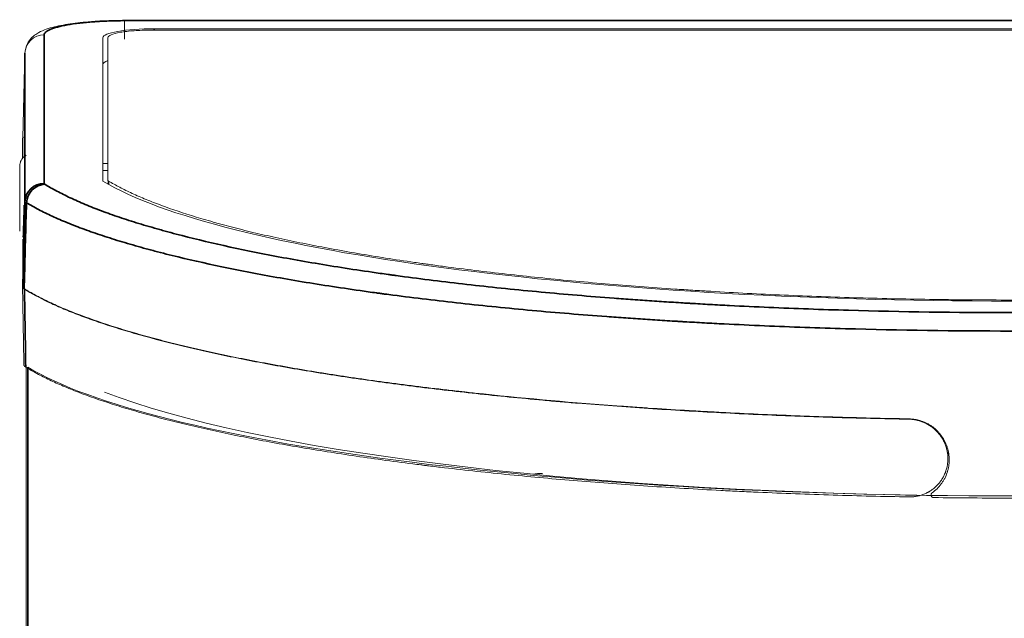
# Model space of a CAD drawing. Header units: millimetres. Extents: x 4 to 1188, y 1 to 840.
# Tile 118 of 123: x 589 to 615, y 576 to 591. Entities that reach past the tile are written whole.
import ezdxf

# ---------------------------------------------------------------- set-up
doc = ezdxf.new("R2010")
doc.units = ezdxf.units.MM
doc.layers.add('1', color=7, linetype='Continuous', true_color=0xffffff)
doc.styles.add('Arial Unicode MS', font='Arial Unicode MS')
doc.dimstyles.get("Standard").update_dxf_attribs({"dimtxt": 0.18, "dimasz": 0.18, "dimexe": 0.18, "dimexo": 0.0625, "dimgap": 0.09, "dimtad": 0, "dimtih": 1, "dimtoh": 1, "dimdec": 4, "dimzin": 0, "dimdsep": 46, "dimtxsty": 'Standard', "dimcen": 0.09, "dimadec": 0, "dimazin": 0, "dimtfac": 1, "dimtdec": 4, "dimtofl": 0, "dimtmove": 0, "dimatfit": 3, "dimfxl": 0, "dimtolj": 1, "dimtzin": 0, "dimarcsym": 0})

# ---------------------------------------------------------------- blocks, each defined once
blk = doc.blocks.new('_U14')
at = {"layer": '1', "color": 18, "lineweight": 35}
for p, q in [((639.025, 591.453), (681.925, 591.453)), ((679.925, 244.091), (679.925, 591.453)), ((603.219, 244.091), (681.925, 244.091))]:
    blk.add_line(p, q, dxfattribs=at)
at = {"layer": '1', "color": 18, "lineweight": 70}
for points in [[(679.925, 591.453), (680.701, 587.953), (679.149, 587.953)], [(679.925, 244.091), (679.149, 247.591), (680.701, 247.591)]]:
    blk.add_solid(points, dxfattribs=at)
at = {"layer": '1', "color": 18, "linetype": 'Continuous', "lineweight": 13, "insert": (677.855, 407.215), "char_height": 5, "attachment_point": 7, "rotation": 90, "line_spacing_factor": 1.047437, "style": 'Arial Unicode MS'}
blk.add_mtext('\\fArial Unicode MS|b0|i0;\\W1.0000;{\\H1.21x;(}1042{\\H1.21x;)}', dxfattribs=at)

msp = doc.modelspace()

# ---------------------------------------------------------------- linework, layer by layer
at = {"layer": '1', "color": 154, "linetype": 'Continuous', "lineweight": 13}
for p, q in [((638.0252, 591.4528), (591.8252, 591.4528)), ((592.4919, 591.1988), (637.3585, 591.1988)), ((637.2585, 591.2344), (592.5919, 591.2344)), ((591.2585, 590.9993), (591.2585, 587.2637)), ((591.3919, 587.2805), (591.3919, 591.0043)), ((589.2289, 590.5962), (589.1709, 588.3825)), ((589.1653, 587.8534), (589.1653, 588.3522)), ((589.1709, 587.8607), (589.1709, 588.3825)), ((591.2585, 587.7186), (591.3919, 587.7186)), ((591.2585, 587.5423), (591.3919, 587.5423)), ((589.1709, 584.5101), (589.1709, 585.7489)), ((589.2585, 582.4543), (589.2585, 552.6437)), ((613.274, 580.031), (613.274, 580.2019))]:
    msp.add_line(p, q, dxfattribs=at)
at = {"layer": '1', "color": 154, "linetype": 'Continuous', "lineweight": 35}
for p, q in [((638.0252, 591.4452), (591.8252, 591.4452)), ((589.7287, 591.0756), (589.7287, 587.2045)), ((592.5919, 591.2344), (592.5919, 591.1988)), ((589.2289, 586.7252), (589.2289, 590.5962)), ((591.4058, 587.2639), (591.4058, 587.1799)), ((589.3043, 582.4136), (589.3043, 552.6844)), ((612.2585, 581.0577), (612.2585, 581.0685))]:
    msp.add_line(p, q, dxfattribs=at)
at = {"layer": '1', "color": 154, "linetype": 'Continuous', "lineweight": 13}
for centre, major_axis, ratio, start_param, end_param in [((591.8252, 590.9528), (0, 0.5), 0.0000027, 6.1086524, 7.8278017), ((589.7287, 590.5832), (-0.5, 0), 0.9848078, 4.7123536, 6.2512844), ((592.5919, 590.9993), (1.3333, 0), 0.176327, 1.5707963, 3.1415927), ((589.7282, 590.5831), (0.0133, 0.5073), 0.9842771, 1.5655804, 1.5709001), ((592.5919, 590.3017), (1.3333, 0), 0.176327, 2.6905532, 3.1415927), ((614.9252, 588.4846), (24.6559, 0), 0.176327, 3.4262288, 5.9985496), ((591.7252, 587.2805), (-0.3333, 0), 0.1736482, 0, 0.2905336), ((589.202, 586.8048), (0.0262, 1), 0.0046142, 3.1417353, 4.5465202), ((614.9252, 583.7011), (26.6667, 0), 0.1741229, 3.4225721, 6.0022059), ((614.9252, 583.7011), (26, 0), 0.1785876, 3.5723117, 4.6348387), ((602.7087, 578.6571), (0.2515, -0.9679), 0.8188377, 2.834268, 3.1416041)]:
    msp.add_ellipse(centre, major_axis=major_axis, ratio=ratio, start_param=start_param, end_param=end_param, dxfattribs=at)
at = {"layer": '1', "color": 154, "linetype": 'Continuous', "lineweight": 35}
for centre, major_axis, ratio, start_param, end_param in [((589.7287, 586.7121), (0.5, 0), 0.9848078, 1.5707963, 3.1150088), ((589.7481, 586.6878), (0.262, 0.4259), 0.9477612, 0.5756549, 2.0720263)]:
    msp.add_ellipse(centre, major_axis=major_axis, ratio=ratio, start_param=start_param, end_param=end_param, dxfattribs=at)
at = {"layer": '1', "color": 154, "linetype": 'Continuous', "lineweight": 13}
for points, knots in [([(591.7993, 591.449), (591.7256, 591.4504), (591.4415, 591.4526), (590.9506, 591.4253), (590.3876, 591.3667), (589.9062, 591.2692), (589.592, 591.1596), (589.3262, 590.9518), (589.2661, 590.7697), (589.25, 590.6986)], [0, 0, 0, 0, 0.0610739, 0.2376613, 0.4162454, 0.6001718, 0.8028161, 0.9312034, 1, 1, 1, 1]), ([(589.1653, 588.3522), (589.1653, 588.3681), (589.1698, 588.384), (589.1811, 588.4042), (589.184, 588.4087), (589.1872, 588.4133)], [0, 0, 0, 0, 0.7751938, 0.7751938, 1, 1, 1, 1]), ([(589.2585, 587.9382), (589.2333, 587.9234), (589.1874, 587.8884), (589.133, 587.8182), (589.0994, 587.7359), (589.092, 587.6787), (589.0919, 587.6495)], [0, 0, 0, 0, 0.2456669, 0.5, 0.7543331, 1, 1, 1, 1]), ([(638.4446, 587.2639), (638.3969, 587.2362), (638.3481, 587.2086), (638.2729, 587.1672), (638.2475, 587.1534), (638.1962, 587.126), (638.1701, 587.1122), (638.0385, 587.0438), (637.9279, 586.9896), (637.6941, 586.8821), (637.5709, 586.829), (637.3128, 586.7237), (637.1777, 586.6716), (636.8964, 586.5685), (636.7502, 586.5174), (636.4463, 586.4162), (636.2888, 586.3661), (635.7985, 586.2174), (635.4483, 586.1204), (634.8878, 585.9779), (634.6951, 585.9309), (634.4716, 585.8787), (634.4466, 585.8729), (634.3966, 585.8614), (634.3214, 585.8441), (634.1444, 585.804), (633.99, 585.7701), (633.4696, 585.6583), (633.0346, 585.5721), (632.3548, 585.4479), (631.8925, 585.3667), (631.4124, 585.2888), (630.9235, 585.2124), (630.4255, 585.1377), (629.9094, 585.0663), (629.3838, 584.9965), (629.0495, 584.954), (628.7077, 584.9128), (628.6047, 584.9006), (628.5702, 584.8965), (628.5013, 584.8884), (628.3288, 584.8682), (628.1552, 584.8484), (627.457, 584.7707), (626.8868, 584.7128), (626.0149, 584.6324), (625.7215, 584.6067), (625.1292, 584.5572), (624.5314, 584.5098), (623.9228, 584.4666), (623.3086, 584.4254), (622.9987, 584.4058), (622.3733, 584.3688), (622.0578, 584.3514), (621.58, 584.327), (621.4201, 584.3191), (621.2192, 584.3097), (621.1789, 584.3078), (621.0985, 584.3041), (620.9777, 584.2985), (620.8569, 584.2932), (620.1316, 584.2618), (619.4843, 584.2387), (618.5094, 584.2112), (618.1838, 584.2031), (617.5314, 584.1893), (616.8778, 584.1778), (616.2217, 584.1708), (615.5644, 584.1661), (615.2351, 584.1649), (614.5752, 584.1649), (614.2446, 584.166), (613.7477, 584.1696), (613.499, 584.1718), (613.2499, 584.1748), (613.1254, 584.1764), (613.0838, 584.1769), (613.0008, 584.178), (612.9593, 584.1786), (612.2544, 584.1889), (611.5968, 584.2033), (610.6187, 584.2319), (610.294, 584.2426), (609.6474, 584.2662), (609.0035, 584.2921), (608.3651, 584.3224), (607.7294, 584.3551), (607.3734, 584.3748), (607.0193, 584.3959), (606.9406, 584.4007), (606.9013, 584.4031), (606.7835, 584.4103), (606.5486, 584.4249), (606.005, 584.4605), (605.5467, 584.4934), (604.6399, 584.5622), (604.0487, 584.6122), (602.8915, 584.7201), (602.3256, 584.778), (601.4963, 584.871), (601.2231, 584.903), (600.6833, 584.969), (600.4166, 585.0031), (600.0215, 585.0557), (599.8906, 585.0734), (599.7281, 585.096), (599.6956, 585.1005), (599.6308, 585.1096), (599.5339, 585.1233), (599.4378, 585.1371), (599.1188, 585.1832), (598.8688, 585.2209), (598.1337, 585.3364), (597.6638, 585.4165), (596.7624, 585.5826), (596.331, 585.6686), (595.7134, 585.8022), (595.5124, 585.8475), (595.1201, 585.9396), (594.9288, 585.9863), (594.6494, 586.0576), (594.5115, 586.0936), (594.354, 586.136), (594.2872, 586.1543), (594.2428, 586.1666), (594.2207, 586.1727), (594.0226, 586.2279), (593.8531, 586.2773), (593.3634, 586.4268), (593.0622, 586.5281), (592.6456, 586.682), (592.3796, 586.7853), (592.1383, 586.8902), (591.9097, 586.9958), (591.8018, 587.049), (591.5964, 587.156), (591.499, 587.2098), (591.4058, 587.2639)], [0, 0, 0, 0, 0.0078125, 0.0078125, 0.0117187, 0.0117187, 0.015625, 0.015625, 0.03125, 0.03125, 0.046875, 0.046875, 0.0625, 0.0625, 0.078125, 0.078125, 0.09375, 0.09375, 0.125, 0.125, 0.140625, 0.140625, 0.1425781, 0.1425781, 0.1445312, 0.1484375, 0.15625, 0.15625, 0.1875, 0.1875, 0.203125, 0.21875, 0.21875, 0.234375, 0.25, 0.25, 0.265625, 0.2695312, 0.2695312, 0.2714844, 0.2714844, 0.2734375, 0.28125, 0.28125, 0.3125, 0.3125, 0.328125, 0.328125, 0.34375, 0.359375, 0.359375, 0.375, 0.375, 0.390625, 0.390625, 0.3984375, 0.3984375, 0.4003906, 0.4003906, 0.4023437, 0.40625, 0.40625, 0.4375, 0.4375, 0.453125, 0.453125, 0.46875, 0.484375, 0.484375, 0.5, 0.5, 0.515625, 0.515625, 0.5234375, 0.5273437, 0.5273437, 0.5292969, 0.5292969, 0.53125, 0.53125, 0.5625, 0.5625, 0.578125, 0.578125, 0.59375, 0.609375, 0.609375, 0.625, 0.6269531, 0.6269531, 0.6289062, 0.6289062, 0.6328125, 0.640625, 0.65625, 0.65625, 0.6875, 0.6875, 0.71875, 0.71875, 0.734375, 0.734375, 0.75, 0.75, 0.7578125, 0.7578125, 0.7597656, 0.7597656, 0.7617187, 0.765625, 0.765625, 0.78125, 0.78125, 0.8125, 0.8125, 0.84375, 0.84375, 0.859375, 0.859375, 0.875, 0.875, 0.8828125, 0.8867187, 0.8886719, 0.8886719, 0.890625, 0.890625, 0.90625, 0.90625, 0.9375, 0.9375, 0.953125, 0.96875, 0.96875, 0.984375, 0.984375, 1, 1, 1, 1]), ([(589.2154, 584.4444), (589.2002, 584.4536), (589.1884, 584.4628), (589.1717, 584.4816), (589.1667, 584.491), (589.1653, 584.5005)], [0, 0, 0, 0, 0.5, 0.5, 1, 1, 1, 1]), ([(612.2585, 581.0685), (611.5936, 581.0802), (610.9338, 581.0964), (609.6246, 581.1371), (608.9751, 581.1617), (608.0085, 581.2051), (607.6877, 581.2206), (607.2082, 581.2455), (607.0488, 581.2541), (606.7305, 581.2717), (606.5716, 581.2809), (606.0961, 581.309), (605.7804, 581.3288), (605.4268, 581.3524), (605.3875, 581.355), (605.309, 581.3603), (605.2697, 581.363), (605.1522, 581.3711), (605.0739, 581.3765), (604.8399, 581.393), (604.6846, 581.4042), (603.2935, 581.5077), (602.1034, 581.6153), (600.8884, 581.7464), (600.7815, 581.7581), (600.675, 581.7699), (600.6041, 581.7778), (600.5686, 581.7818), (600.3919, 581.8017), (600.2515, 581.8178), (599.8338, 581.8668), (599.5596, 581.9003), (599.0197, 581.9688), (598.754, 582.0039), (598.231, 582.0756), (597.9738, 582.1123), (597.2147, 582.2247), (596.7254, 582.3028), (595.7802, 582.4652), (595.3241, 582.5496), (594.6655, 582.681), (594.3426, 582.7479), (594.0293, 582.8166), (593.9002, 582.8454), (593.8744, 582.8512), (593.823, 582.8628), (593.7462, 582.8803), (593.4676, 582.9444), (593.223, 583.0035), (592.8425, 583.0991), (592.6577, 583.1474), (592.2987, 583.245), (591.9504, 583.3436), (591.6234, 583.4442), (591.1491, 583.5965), (590.8545, 583.7001), (590.4449, 583.8584), (590.3138, 583.9117), (590.0625, 584.0193), (589.9423, 584.0736), (589.7703, 584.1558), (589.7003, 584.1902), (589.6326, 584.2249), (589.6056, 584.2387), (589.5923, 584.2457), (589.5524, 584.2665), (589.5263, 584.2804), (589.3973, 584.3499), (589.3004, 584.4057), (589.2095, 584.4616)], [0, 0, 0, 0, 0.0625, 0.0625, 0.125, 0.125, 0.15625, 0.15625, 0.171875, 0.171875, 0.1875, 0.1875, 0.21875, 0.21875, 0.2226562, 0.2226562, 0.2265625, 0.2265625, 0.234375, 0.234375, 0.25, 0.25, 0.375, 0.375, 0.3828125, 0.3867187, 0.3867187, 0.390625, 0.390625, 0.40625, 0.40625, 0.4375, 0.4375, 0.46875, 0.46875, 0.5, 0.5, 0.5625, 0.5625, 0.625, 0.625, 0.65625, 0.671875, 0.671875, 0.6757812, 0.6757812, 0.6796875, 0.6875, 0.71875, 0.71875, 0.75, 0.75, 0.78125, 0.8125, 0.8125, 0.875, 0.875, 0.90625, 0.90625, 0.9375, 0.9375, 0.953125, 0.9570312, 0.9570312, 0.9609375, 0.9609375, 0.96875, 0.96875, 1, 1, 1, 1]), ([(612.2585, 581.0577), (611.9234, 581.0637), (611.2568, 581.0777), (610.5971, 581.096), (609.6127, 581.1267), (608.9633, 581.1514), (607.9993, 581.1947), (607.36, 581.2256), (606.7275, 581.2607), (605.7837, 581.3166), (605.1613, 581.358), (604.2381, 581.4265), (603.932, 581.4504), (603.5897, 581.4785), (603.5517, 581.4816), (603.4758, 581.4879), (603.3621, 581.4975), (603.098, 581.5199), (602.8736, 581.5397), (602.4278, 581.58), (601.8406, 581.6355), (601.2678, 581.6946), (600.4195, 581.7859), (599.8682, 581.8503), (599.0627, 581.9521), (598.5328, 582.0218), (597.7593, 582.1316), (597.0072, 582.2467), (596.5203, 582.327), (596.1607, 582.3885), (596.0421, 582.4092), (595.8075, 582.451), (595.6915, 582.472), (595.3473, 582.5355), (594.8987, 582.6215), (594.2561, 582.7543), (593.8475, 582.8454), (593.2494, 582.9837), (592.8703, 583.0785), (592.3311, 583.2242), (591.9815, 583.3227), (591.4867, 583.474), (591.177, 583.5774), (590.9898, 583.6429), (590.9527, 583.656), (590.8793, 583.6823), (590.7702, 583.7218), (590.6644, 583.7615), (590.4572, 583.8412), (590.3248, 583.8947), (590.0717, 584.0026), (589.951, 584.0569), (589.6061, 584.221), (589.3993, 584.3319), (589.2155, 584.4444)], [0, 0, 0, 0, 0.03125, 0.0625, 0.0625, 0.125, 0.125, 0.15625, 0.1875, 0.1875, 0.25, 0.25, 0.28125, 0.28125, 0.2851563, 0.2851563, 0.2890625, 0.296875, 0.3125, 0.3125, 0.34375, 0.375, 0.375, 0.4375, 0.4375, 0.46875, 0.5, 0.53125, 0.5625, 0.5625, 0.578125, 0.578125, 0.59375, 0.59375, 0.625, 0.65625, 0.6875, 0.6875, 0.75, 0.75, 0.78125, 0.8125, 0.84375, 0.84375, 0.8515625, 0.8515625, 0.859375, 0.875, 0.875, 0.90625, 0.90625, 0.9375, 0.9375, 1, 1, 1, 1]), ([(589.2008, 582.4698), (589.2021, 582.4605), (589.207, 582.4513), (589.2232, 582.4332), (589.2347, 582.4242), (589.2494, 582.4152)], [0, 0, 0, 0, 0.5, 0.5, 1, 1, 1, 1]), ([(589.2495, 582.4152), (589.3414, 582.359), (589.5365, 582.2475), (589.8627, 582.0829), (590.1023, 581.9751), (590.3531, 581.8681), (590.484, 581.8151), (590.8933, 581.6574), (591.1881, 581.5541), (591.6632, 581.4018), (591.9909, 581.3012), (592.5156, 581.153), (592.8877, 581.056), (593.1034, 581.002), (593.1275, 580.996), (593.1758, 580.984), (593.2484, 580.9661), (593.4193, 580.9246), (593.5683, 580.8894), (593.8696, 580.8196), (594.2803, 580.7281), (594.9226, 580.5953), (595.3684, 580.5098), (595.8229, 580.4259), (596.0546, 580.3846), (596.5267, 580.3036), (597.0075, 580.2242), (597.755, 580.1095), (598.529, 579.9994), (599.0629, 579.929), (599.4022, 579.886), (599.4704, 579.8775), (599.5731, 579.8647), (599.6074, 579.8605), (599.676, 579.852), (599.8479, 579.831), (600.0209, 579.8104), (600.4381, 579.7616), (600.9999, 579.6986), (601.859, 579.61), (602.7344, 579.5273), (603.6258, 579.4503), (604.2309, 579.403), (605.1467, 579.3348), (605.7681, 579.2933), (606.7167, 579.237), (607.0357, 579.2193), (607.4379, 579.1983), (607.5185, 579.1942), (607.6801, 579.1861), (607.7611, 579.1821), (608.0041, 579.1703), (608.1664, 579.1627), (608.9783, 579.1263), (609.6306, 579.1015), (610.613, 579.071), (611.2694, 579.0528), (611.9284, 579.039), (612.2585, 579.0332)], [0, 0, 0, 0, 0.03125, 0.0625, 0.09375, 0.09375, 0.125, 0.125, 0.1875, 0.1875, 0.21875, 0.25, 0.28125, 0.28125, 0.2851562, 0.2851562, 0.2890625, 0.296875, 0.3125, 0.3125, 0.34375, 0.375, 0.40625, 0.40625, 0.4375, 0.4375, 0.46875, 0.5, 0.53125, 0.5625, 0.5625, 0.5703125, 0.5703125, 0.5742187, 0.5742187, 0.578125, 0.59375, 0.59375, 0.625, 0.65625, 0.6875, 0.71875, 0.75, 0.75, 0.8125, 0.8125, 0.84375, 0.84375, 0.8515625, 0.8515625, 0.859375, 0.859375, 0.875, 0.875, 0.9375, 0.9375, 0.96875, 1, 1, 1, 1]), ([(612.8624, 579.1412), (612.9085, 579.1732), (612.9514, 579.2084), (613.031, 579.2852), (613.0677, 579.3268), (613.1095, 579.3829), (613.1177, 579.3944), (613.1335, 579.4174), (613.1411, 579.4291), (613.1633, 579.4644), (613.1771, 579.4884), (613.2155, 579.5621), (613.2371, 579.6131), (613.2592, 579.6794), (613.2634, 579.6928), (613.2711, 579.7197), (613.2747, 579.7332), (613.2847, 579.7738), (613.2902, 579.801), (613.3036, 579.8829), (613.3083, 579.9381), (613.3086, 580.0078), (613.3084, 580.0218), (613.3074, 580.0498), (613.3066, 580.0638), (613.3035, 580.1055), (613.3004, 580.1331), (613.2877, 580.2152), (613.2751, 580.2691), (613.254, 580.3353), (613.2495, 580.3485), (613.24, 580.3747), (613.2349, 580.3878), (613.2191, 580.4266), (613.2076, 580.452), (613.1704, 580.5262), (613.1419, 580.5736), (613.0936, 580.6413), (613.0766, 580.6633), (613.0497, 580.6954), (613.0405, 580.706), (613.0218, 580.7266), (613.0123, 580.7367), (612.9638, 580.7863), (612.9223, 580.8226), (612.8559, 580.8722), (612.8331, 580.888), (612.7978, 580.9103), (612.7859, 580.9175), (612.7617, 580.9315), (612.7496, 580.9383), (612.6882, 580.9708), (612.6376, 580.9927), (612.5594, 581.0196), (612.533, 581.0276), (612.4928, 581.0381), (612.4793, 581.0413), (612.4521, 581.0472), (612.4384, 581.0499), (612.3697, 581.0621), (612.3144, 581.0675), (612.2585, 581.0685)], [0, 0, 0, 0, 0.0625, 0.0625, 0.125, 0.125, 0.140625, 0.140625, 0.15625, 0.15625, 0.1875, 0.1875, 0.25, 0.25, 0.265625, 0.265625, 0.28125, 0.28125, 0.3125, 0.3125, 0.375, 0.375, 0.390625, 0.390625, 0.40625, 0.40625, 0.4375, 0.4375, 0.5, 0.5, 0.515625, 0.515625, 0.53125, 0.53125, 0.5625, 0.5625, 0.625, 0.625, 0.65625, 0.65625, 0.671875, 0.671875, 0.6875, 0.6875, 0.75, 0.75, 0.78125, 0.78125, 0.796875, 0.796875, 0.8125, 0.8125, 0.875, 0.875, 0.90625, 0.90625, 0.921875, 0.921875, 0.9375, 0.9375, 1, 1, 1, 1]), ([(612.2585, 581.0577), (612.2915, 581.0572), (612.3573, 581.0528), (612.4225, 581.0422), (612.4631, 581.0336), (612.4712, 581.0317), (612.4874, 581.0279), (612.4955, 581.0258), (612.5197, 581.0194), (612.5357, 581.0148), (612.5832, 580.9998), (612.6452, 580.9769), (612.7046, 580.9482), (612.7483, 580.9245), (612.7699, 580.9121), (612.7911, 580.8989), (612.8052, 580.8899), (612.8122, 580.8853), (612.8468, 580.862), (612.9001, 580.8222), (612.9735, 580.7556), (613.0181, 580.7066), (613.0446, 580.6745), (613.0499, 580.668), (613.0602, 580.6548), (613.0653, 580.6482), (613.0803, 580.628), (613.09, 580.6144), (613.1179, 580.573), (613.1522, 580.5163), (613.1809, 580.4567), (613.2002, 580.4109), (613.2063, 580.3954), (613.2177, 580.3641), (613.2231, 580.3483), (613.2381, 580.3003), (613.2547, 580.2358), (613.2699, 580.1378), (613.2737, 580.0715), (613.274, 580.0299), (613.274, 580.0215), (613.2737, 580.0048), (613.2734, 579.9964), (613.2723, 579.9713), (613.2712, 579.9546), (613.2666, 579.9049), (613.2572, 579.8394), (613.2415, 579.7751), (613.2272, 579.7274), (613.2195, 579.7037), (613.2109, 579.6802), (613.2049, 579.6646), (613.2018, 579.6568), (613.1859, 579.6181), (613.1575, 579.558), (613.1065, 579.473), (613.0669, 579.4198), (613.035, 579.3812), (613.024, 579.3686), (613.0015, 579.3439), (612.99, 579.332), (612.9546, 579.297), (612.9054, 579.253), (612.852, 579.214), (612.8103, 579.1868), (612.7962, 579.178), (612.7746, 579.1653), (612.7673, 579.1612), (612.7527, 579.1531), (612.716, 579.1335), (612.6483, 579.1025), (612.5859, 579.0812), (612.5224, 579.0629), (612.4901, 579.0553), (612.4244, 579.0433), (612.3584, 579.0347), (612.2919, 579.0326), (612.2585, 579.0332)], [0, 0, 0, 0, 0.03125, 0.0625, 0.0625, 0.0703125, 0.0703125, 0.078125, 0.078125, 0.09375, 0.09375, 0.125, 0.15625, 0.15625, 0.171875, 0.1796875, 0.1796875, 0.1875, 0.1875, 0.21875, 0.25, 0.28125, 0.28125, 0.2890625, 0.2890625, 0.296875, 0.296875, 0.3125, 0.3125, 0.34375, 0.375, 0.375, 0.390625, 0.390625, 0.40625, 0.40625, 0.4375, 0.46875, 0.5, 0.5, 0.5078125, 0.5078125, 0.515625, 0.515625, 0.53125, 0.53125, 0.5625, 0.59375, 0.59375, 0.609375, 0.6171875, 0.6171875, 0.625, 0.625, 0.65625, 0.6875, 0.71875, 0.71875, 0.734375, 0.734375, 0.75, 0.75, 0.78125, 0.8125, 0.8125, 0.828125, 0.828125, 0.8359375, 0.8359375, 0.84375, 0.875, 0.90625, 0.90625, 0.9375, 0.9375, 0.96875, 1, 1, 1, 1]), ([(612.8624, 579.1412), (612.861, 579.1402), (612.8596, 579.1391), (612.8568, 579.1369), (612.8554, 579.1357), (612.8516, 579.1319), (612.8492, 579.1293), (612.846, 579.125), (612.845, 579.1235), (612.8431, 579.1205), (612.8422, 579.1189), (612.8398, 579.1141), (612.8384, 579.1108), (612.8361, 579.1041), (612.8353, 579.1006), (612.8341, 579.0935), (612.8338, 579.0899), (612.8337, 579.0827), (612.8339, 579.0792), (612.835, 579.0721), (612.8358, 579.0687), (612.8379, 579.0618), (612.8392, 579.0585), (612.8423, 579.0521), (612.8441, 579.049), (612.8481, 579.0431), (612.8504, 579.0403), (612.8553, 579.0352), (612.8579, 579.0328), (612.8622, 579.0296), (612.8636, 579.0285), (612.8666, 579.0266), (612.8682, 579.0257), (612.8729, 579.0231), (612.8761, 579.0217), (612.8828, 579.0193), (612.8863, 579.0184), (612.8933, 579.0172), (612.8969, 579.0168), (612.9004, 579.0168)], [0, 0, 0, 0, 0.03125, 0.03125, 0.0625, 0.0625, 0.125, 0.125, 0.15625, 0.15625, 0.1875, 0.1875, 0.25, 0.25, 0.3125, 0.3125, 0.375, 0.375, 0.4375, 0.4375, 0.5, 0.5, 0.5625, 0.5625, 0.625, 0.625, 0.6875, 0.6875, 0.75, 0.75, 0.78125, 0.78125, 0.8125, 0.8125, 0.875, 0.875, 0.9375, 0.9375, 1, 1, 1, 1]), ([(612.9004, 579.0168), (613.2357, 579.0123), (613.572, 579.009), (614.247, 579.0045), (614.5856, 579.0033), (615.6046, 579.0033), (616.2795, 579.0078), (616.95, 579.0168)], [0, 0, 0, 0, 0.25, 0.25, 0.5, 0.5, 1, 1, 1, 1])]:
    msp.add_open_spline(points, degree=3, knots=knots, dxfattribs=at)
at = {"layer": '1', "color": 154, "linetype": 'Continuous', "lineweight": 35}
for points, knots in [([(591.8252, 591.4452), (591.7554, 591.4452), (591.6863, 591.4446), (591.5492, 591.4422), (591.4812, 591.4404), (591.3463, 591.4356), (591.2795, 591.4327), (591.1966, 591.4282), (591.1801, 591.4273), (591.1471, 591.4254), (591.1306, 591.4244), (591.0816, 591.4212), (591.0492, 591.419), (590.9534, 591.412), (590.8911, 591.4067), (590.7998, 591.398), (590.7697, 591.395), (590.7103, 591.3886), (590.6812, 591.3853), (590.5384, 591.3683), (590.433, 591.353), (590.2886, 591.3273), (590.2427, 591.3183), (590.1556, 591.2994), (590.115, 591.2897), (590.002, 591.2596), (589.9382, 591.2384), (589.8733, 591.2106), (589.861, 591.2049), (589.8381, 591.1935), (589.8274, 591.1877), (589.798, 591.1704), (589.7816, 591.1588), (589.7554, 591.1354), (589.7455, 591.1235), (589.7321, 591.0997), (589.7288, 591.0877), (589.7288, 591.0756)], [0, 0, 0, 0, 0.0625, 0.0625, 0.125, 0.125, 0.1875, 0.1875, 0.203125, 0.203125, 0.21875, 0.21875, 0.25, 0.25, 0.3125, 0.3125, 0.34375, 0.34375, 0.375, 0.375, 0.5, 0.5, 0.5625, 0.5625, 0.625, 0.625, 0.75, 0.75, 0.78125, 0.78125, 0.8125, 0.8125, 0.875, 0.875, 0.9375, 0.9375, 1, 1, 1, 1]), ([(589.7481, 587.1802), (589.8452, 587.1205), (589.9489, 587.0613), (590.1692, 586.9439), (590.2859, 586.8856), (590.5321, 586.7702), (590.6617, 586.713), (590.9338, 586.5996), (591.2186, 586.4871), (591.5292, 586.3767), (591.8528, 586.2673), (592.0211, 586.2131), (592.3706, 586.1056), (592.5518, 586.0524), (592.7865, 585.9866), (592.8339, 585.9734), (592.9055, 585.9538), (592.9295, 585.9472), (592.9776, 585.9341), (593.0983, 585.9015), (593.2211, 585.8693), (594.1169, 585.6388), (594.9979, 585.447), (596.2046, 585.2238), (596.4512, 585.18), (596.9549, 585.094), (597.212, 585.0518), (597.737, 584.9691), (598.0049, 584.9285), (598.4149, 584.869), (598.553, 584.8494), (598.7273, 584.8252), (598.7622, 584.8203), (598.8322, 584.8107), (598.9374, 584.7963), (599.0431, 584.782), (599.6792, 584.6972), (600.2588, 584.6262), (601.4456, 584.4928), (602.6602, 584.3682), (603.9305, 584.261), (604.742, 584.1995), (604.9051, 584.1875), (605.2332, 584.164), (605.5632, 584.1411), (605.8966, 584.1193), (606.1481, 584.1034), (606.2321, 584.0981), (606.3586, 584.0904), (606.4007, 584.0878), (606.4851, 584.0827), (606.6962, 584.0701), (606.9077, 584.0579), (607.2469, 584.0392), (607.4167, 584.0301), (607.9273, 584.0038), (608.6105, 583.9713), (609.2986, 583.9438), (609.9891, 583.9187), (610.3356, 583.9074), (612.074, 583.857), (613.4842, 583.8365), (615.2722, 583.8364), (615.629, 583.8376), (616.3412, 583.8427), (616.6964, 583.8465), (617.76, 583.8617), (618.4659, 583.877), (619.5201, 583.9075), (619.8708, 583.919), (620.2644, 583.9333), (620.3518, 583.9365), (620.5264, 583.9431), (620.831, 583.9551), (621.0905, 583.966), (621.9522, 584.0039), (622.6305, 584.0389), (623.9656, 584.1184), (624.6224, 584.1627), (625.9149, 584.2606), (626.5505, 584.3142), (627.3314, 584.387), (627.4869, 584.4019), (627.7965, 584.4322), (627.9507, 584.4477), (628.1808, 584.4713), (628.2956, 584.4832), (628.4101, 584.4953), (628.4863, 584.5034), (628.5243, 584.5075), (628.7142, 584.5279), (629.0157, 584.5611), (629.4605, 584.6123), (629.7523, 584.6473), (630.1863, 584.7006), (631.0401, 584.81), (632.1216, 584.967), (632.8905, 585.0931), (633.3937, 585.179), (633.6407, 585.2229), (634.1251, 585.3125), (634.3626, 585.3582), (634.7116, 585.4282), (634.8843, 585.4635), (635.0826, 585.5054), (635.1669, 585.5235), (635.223, 585.5356), (635.2509, 585.5416), (635.7243, 585.6447), (636.1441, 585.7443), (636.7371, 585.8971), (636.9287, 585.9486), (637.2998, 586.0528), (637.8383, 586.2109), (638.3218, 586.3742), (638.7683, 586.5411), (638.911, 586.5973), (639.1157, 586.6825), (639.1824, 586.7111), (639.3126, 586.7685), (639.4396, 586.8262), (639.5603, 586.8845), (639.6779, 586.9432), (639.735, 586.9726), (639.8458, 587.0316), (639.8995, 587.0612), (640.0035, 587.1206), (640.0537, 587.1504), (640.1023, 587.1802)], [0, 0, 0, 0, 0.015625, 0.015625, 0.03125, 0.03125, 0.046875, 0.046875, 0.0625, 0.078125, 0.078125, 0.09375, 0.09375, 0.109375, 0.109375, 0.1132812, 0.1132812, 0.1152344, 0.1152344, 0.1171875, 0.125, 0.125, 0.1875, 0.1875, 0.203125, 0.203125, 0.21875, 0.21875, 0.234375, 0.234375, 0.2421875, 0.2421875, 0.2441406, 0.2441406, 0.2460937, 0.25, 0.25, 0.28125, 0.28125, 0.3125, 0.34375, 0.34375, 0.3515625, 0.3515625, 0.359375, 0.3671875, 0.3671875, 0.3710937, 0.3710937, 0.3730469, 0.3730469, 0.375, 0.3828125, 0.3828125, 0.390625, 0.390625, 0.40625, 0.421875, 0.421875, 0.4375, 0.4375, 0.5, 0.5, 0.515625, 0.515625, 0.53125, 0.53125, 0.5625, 0.5625, 0.578125, 0.578125, 0.5800781, 0.5820312, 0.5859375, 0.59375, 0.59375, 0.625, 0.625, 0.65625, 0.65625, 0.6875, 0.6875, 0.6953125, 0.6953125, 0.703125, 0.703125, 0.7070312, 0.7089844, 0.7089844, 0.7109375, 0.7109375, 0.71875, 0.7265625, 0.734375, 0.734375, 0.75, 0.78125, 0.796875, 0.796875, 0.8125, 0.8125, 0.828125, 0.828125, 0.8359375, 0.8398437, 0.8417969, 0.8417969, 0.84375, 0.84375, 0.875, 0.875, 0.890625, 0.890625, 0.90625, 0.9375, 0.9375, 0.953125, 0.953125, 0.9609375, 0.9609375, 0.96875, 0.9765625, 0.9765625, 0.984375, 0.984375, 0.9921875, 0.9921875, 1, 1, 1, 1]), ([(589.2682, 586.7009), (589.2507, 586.0345), (589.2333, 585.3681), (589.2137, 584.6216), (589.2116, 584.5416), (589.2095, 584.4616)], [0, 0, 0, 0, 0.8928288, 0.8928288, 1, 1, 1, 1]), ([(640.5822, 586.7009), (640.5326, 586.671), (640.4814, 586.6412), (640.3753, 586.5819), (640.3206, 586.5522), (640.2076, 586.4932), (640.1494, 586.4638), (640.0295, 586.4052), (639.9064, 586.3468), (639.7769, 586.2891), (639.6442, 586.2317), (639.5762, 586.2031), (639.3675, 586.1179), (638.9312, 585.9492), (638.2739, 585.7314), (637.725, 585.5733), (637.3467, 585.4691), (637.1514, 585.4175), (636.5469, 585.2647), (636.119, 585.1652), (635.6365, 585.062), (635.608, 585.056), (635.5508, 585.0439), (635.4649, 585.0258), (635.2628, 584.9839), (634.852, 584.9015), (634.489, 584.8329), (633.9952, 584.7433), (633.7435, 584.6994), (633.2306, 584.6135), (632.447, 584.4875), (631.6203, 584.3697), (630.7646, 584.2576), (630.4746, 584.2211), (630.0323, 584.1678), (629.8836, 584.1503), (629.5839, 584.1157), (629.2817, 584.0816), (628.9745, 584.0484), (628.781, 584.028), (628.7422, 584.0239), (628.6645, 584.0158), (628.5479, 584.0037), (628.2749, 583.9759), (628.0394, 583.9527), (627.7239, 583.9224), (627.5654, 583.9076), (626.7697, 583.8347), (626.122, 583.7812), (624.8051, 583.6833), (624.1359, 583.6389), (622.7755, 583.5595), (622.0844, 583.5245), (621.2065, 583.4866), (620.9421, 583.4757), (620.6317, 583.4638), (620.4983, 583.4588), (620.4093, 583.4556), (620.3648, 583.454), (619.9638, 583.4397), (619.6065, 583.4282), (618.5324, 583.3977), (617.8133, 583.3824), (616.7297, 583.3672), (616.3678, 583.3633), (615.6423, 583.3583), (615.2787, 583.357), (613.4572, 583.3572), (612.0205, 583.3777), (610.2493, 583.428), (609.8963, 583.4393), (609.1928, 583.4644), (608.4917, 583.4919), (607.7956, 583.5244), (607.2755, 583.5507), (607.1024, 583.5598), (606.7569, 583.5785), (606.5844, 583.5882), (606.3693, 583.6008), (606.3263, 583.6033), (606.2403, 583.6084), (606.1973, 583.611), (606.0685, 583.6187), (605.8116, 583.6344), (605.3869, 583.6617), (605.0507, 583.6846), (604.7164, 583.7081), (604.5502, 583.7201), (603.7233, 583.7816), (602.4289, 583.8887), (601.1912, 584.0133), (599.9818, 584.1466), (599.3912, 584.2176), (598.743, 584.3025), (598.6353, 584.3167), (598.5281, 584.3312), (598.4567, 584.3408), (598.4211, 584.3456), (598.2435, 584.3699), (598.1027, 584.3895), (597.6848, 584.449), (597.4118, 584.4895), (596.8768, 584.5722), (596.6147, 584.6144), (596.1013, 584.7004), (595.85, 584.7442), (594.6201, 584.9675), (593.7221, 585.1591), (592.8088, 585.3897), (592.7087, 585.4156), (592.5853, 585.4481), (592.5607, 585.4546), (592.5116, 585.4677), (592.4872, 585.4742), (592.4142, 585.4939), (592.3659, 585.5071), (592.1266, 585.573), (591.9419, 585.6262), (591.5856, 585.7336), (591.414, 585.7878), (591.0842, 585.8973), (590.7675, 586.0077), (590.4771, 586.1202), (590.1997, 586.2336), (590.0676, 586.2908), (589.8165, 586.4063), (589.6976, 586.4645), (589.473, 586.582), (589.3672, 586.6412), (589.2682, 586.7009)], [0, 0, 0, 0, 0.0078125, 0.0078125, 0.015625, 0.015625, 0.0234375, 0.0234375, 0.03125, 0.0390625, 0.0390625, 0.046875, 0.046875, 0.0625, 0.09375, 0.109375, 0.109375, 0.125, 0.125, 0.15625, 0.15625, 0.1582031, 0.1582031, 0.1601562, 0.1640625, 0.171875, 0.1875, 0.1875, 0.203125, 0.203125, 0.21875, 0.25, 0.25, 0.265625, 0.265625, 0.2734375, 0.2734375, 0.28125, 0.2890625, 0.2890625, 0.2910156, 0.2910156, 0.2929687, 0.296875, 0.3046875, 0.3046875, 0.3125, 0.3125, 0.34375, 0.34375, 0.375, 0.375, 0.40625, 0.40625, 0.4140625, 0.4179687, 0.4199219, 0.4199219, 0.421875, 0.421875, 0.4375, 0.4375, 0.46875, 0.46875, 0.484375, 0.484375, 0.5, 0.5, 0.5625, 0.5625, 0.578125, 0.578125, 0.59375, 0.609375, 0.609375, 0.6171875, 0.6171875, 0.625, 0.625, 0.6269531, 0.6269531, 0.6289062, 0.6289062, 0.6328125, 0.640625, 0.6484375, 0.6484375, 0.65625, 0.65625, 0.6875, 0.71875, 0.71875, 0.75, 0.75, 0.7539062, 0.7558594, 0.7558594, 0.7578125, 0.7578125, 0.765625, 0.765625, 0.78125, 0.78125, 0.796875, 0.796875, 0.8125, 0.8125, 0.875, 0.875, 0.8828125, 0.8828125, 0.8847656, 0.8847656, 0.8867187, 0.8867187, 0.890625, 0.890625, 0.90625, 0.90625, 0.921875, 0.921875, 0.9375, 0.953125, 0.953125, 0.96875, 0.96875, 0.984375, 0.984375, 1, 1, 1, 1])]:
    msp.add_open_spline(points, degree=3, knots=knots, dxfattribs=at)
at = {"layer": '1', "color": 154, "linetype": 'Continuous', "lineweight": 13}
for points, degree in [([(591.3919, 591.0043), (591.3919, 591.0296), (591.4495, 591.081), (591.6953, 591.1457), (592.061, 591.1888), (592.3491, 591.1988), (592.4919, 591.1988)], 3), ([(589.2293, 590.6118), (589.2291, 590.605), (589.229, 590.5983)], 2), ([(589.1709, 588.3824), (589.1707, 588.3722), (589.1704, 588.3621)], 2), ([(589.0919, 585.9602), (589.0919, 585.9602), (589.0919, 586.0056), (589.0919, 586.1915), (589.0919, 586.4738), (589.0919, 586.8048), (589.0919, 587.1359), (589.0919, 587.4181), (589.0919, 587.604), (589.0919, 587.6495), (589.0919, 587.6495)], 3), ([(589.1653, 584.5005), (589.1771, 583.8236), (589.1889, 583.1467), (589.2008, 582.4698)], 3), ([(589.2095, 584.4616), (589.1966, 584.4696), (589.1774, 584.4856), (589.1709, 584.5019), (589.1709, 584.5101)], 3)]:
    msp.add_open_spline(points, degree=degree, dxfattribs=at)
at = {"layer": '1', "color": 154, "linetype": 'Continuous', "lineweight": 35}
for points in [[(589.7287, 587.2045), (589.7287, 587.2004), (589.732, 587.1922), (589.7416, 587.1842), (589.7481, 587.1802)], [(589.1709, 584.5101), (589.1903, 585.2485), (589.2096, 585.9868), (589.2289, 586.7252)], [(589.2682, 586.7009), (589.2552, 586.705), (589.2358, 586.7131), (589.229, 586.7212), (589.2289, 586.7252)], [(589.2155, 584.4444), (589.2268, 583.768), (589.2381, 583.0916), (589.2495, 582.4152)]]:
    msp.add_open_spline(points, degree=3, dxfattribs=at)

# ---------------------------------------------------------------- dimensions: what is measured, and where the dimension line sits
at = {"layer": '1', "color": 18, "linetype": 'Continuous', "lineweight": 13}
dim = msp.add_linear_dim(base=(679.9252, 591.4528), p1=(599.9252, 244.0913), p2=(614.9252, 591.4528), angle=90, dimstyle='Standard', override={"dimtxt": 5, "dimasz": 3.5, "dimexe": 2, "dimexo": 1, "dimgap": 2.5, "dimtad": 1, "dimtih": 0, "dimtoh": 0, "dimdec": 0, "dimlfac": 3, "dimzin": 8, "dimdsep": 44, "dimlunit": 2, "dimpost": '(<>)', "dimtxsty": 'Arial Unicode MS', "dimsah": 1, "dimse1": 0, "dimse2": 0, "dimsd1": 0, "dimsd2": 0, "dimclrd": 18, "dimclre": 18, "dimclrt": 18, "dimtm": -0.1, "dimtfac": 0.4, "dimtdec": 2, "dimtofl": 1, "dimtmove": 0, "dimtzin": 8, "dimlwd": 35, "dimlwe": 35}, dxfattribs=at)
dim.commit()
dim.dimension.update_dxf_attribs({"geometry": '_U14', "text_midpoint": (679.9252, 417.7721), "dimtype": 160})

doc.saveas('drawing.dxf')
